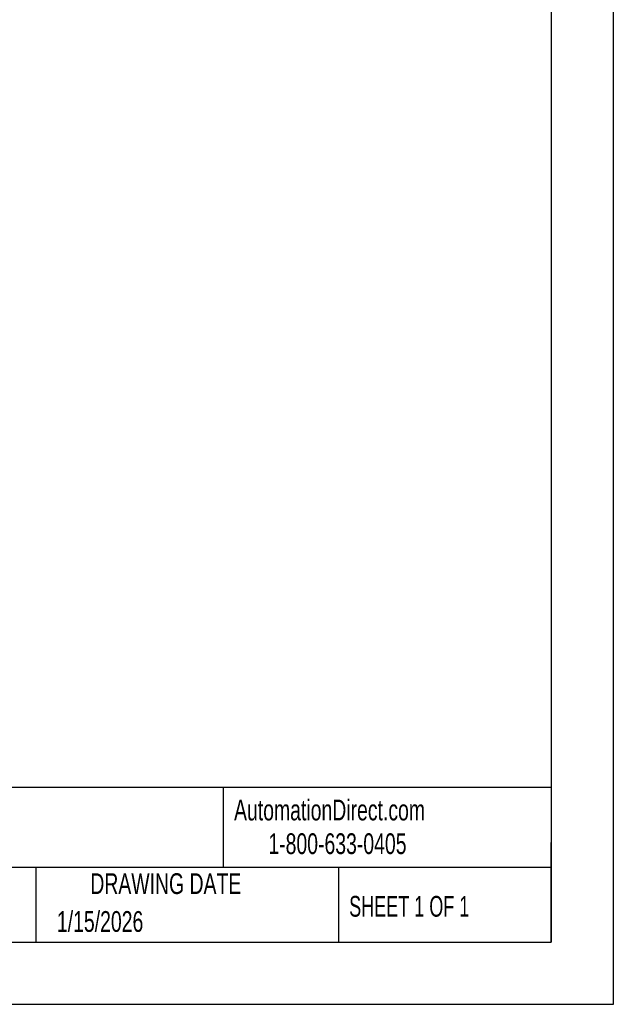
# Model space of a CAD drawing. Header units: millimetres. Extents: x 0 to 419, y 0 to 324.
# Tile 16 of 35: x 328 to 419, y 0 to 151. Entities that reach past the tile are written whole.
import ezdxf

# ---------------------------------------------------------------- set-up
doc = ezdxf.new("R2010")
doc.units = ezdxf.units.MM
doc.header["$LTSCALE"] = 1.5
doc.layers.add('TEXT', color=140, linetype='Continuous', lineweight=25)
doc.styles.add('SLDTEXTSTYLE0', font='TXT', dxfattribs={"width": 0.7})
doc.styles.add('SLDTEXTSTYLE1', font='TXT', dxfattribs={"width": 0.65})

msp = doc.modelspace()

# ---------------------------------------------------------------- linework, layer by layer
at = {"color": 7, "linetype": 'Continuous'}
for p, q in [((419.1, 323.85), (419.1, 0)), ((419.1, 0), (0, 0))]:
    msp.add_line(p, q, dxfattribs=at)
at = {"layer": 'TEXT'}
for p, q in [((409.57, 314.32), (409.57, 9.52)), ((409.57, 33.19), (9.52, 33.19)), ((359.36, 33.19), (359.36, 20.95)), ((409.57, 9.52), (409.57, 24.77)), ((409.57, 20.95), (9.52, 20.95)), ((330.7, 20.95), (330.7, 9.52)), ((377.02, 20.95), (377.02, 9.52)), ((9.52, 9.52), (409.57, 9.52))]:
    msp.add_line(p, q, dxfattribs=at)

# ---------------------------------------------------------------- texts
at = {"color": 179, "linetype": 'Continuous', "lineweight": 18, "char_height": 3.175, "attachment_point": 1, "style": 'SLDTEXTSTYLE0'}
for s, insert in [('AutomationDirect.com', (361.04, 31.31)), ('1-800-633-0405', (366.29, 26.16))]:
    msp.add_mtext(s, dxfattribs=dict(at, insert=insert))
at = {"layer": 'TEXT', "char_height": 3.175}
for s, insert, attachment_point, style in [('DRAWING DATE', (350.59, 20.05), 2, 'SLDTEXTSTYLE0'), ('SHEET 1 OF 1', (378.66, 16.58), 1, 'SLDTEXTSTYLE1'), ('1/15/2026', (333.92, 14.26), 1, 'SLDTEXTSTYLE0')]:
    msp.add_mtext(s, dxfattribs=dict(at, insert=insert, attachment_point=attachment_point, style=style))

doc.saveas('drawing.dxf')
